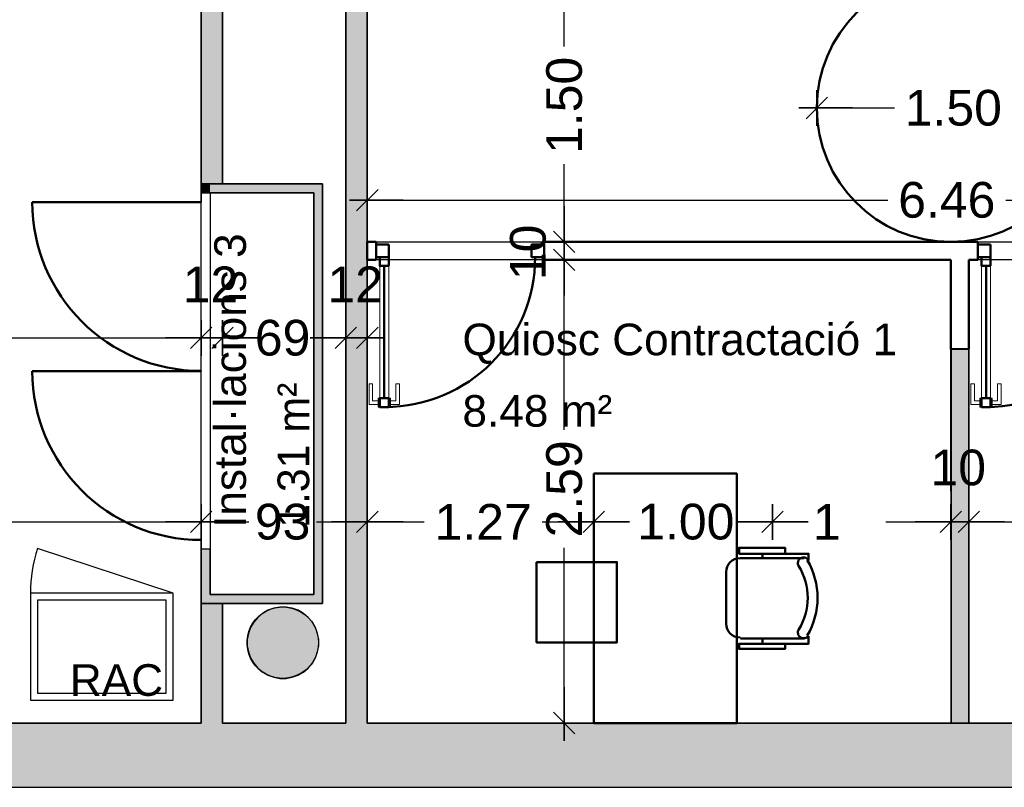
# Model space of a CAD drawing. Header units: metres. Extents: x -1 to 439, y -6 to 32.
# Tile 13 of 27: x 409 to 415, y 13 to 17. Entities that reach past the tile are written whole.
import ezdxf

# ---------------------------------------------------------------- set-up
doc = ezdxf.new("R2010")
doc.units = ezdxf.units.M
doc.header["$PDMODE"] = 65
doc.linetypes.add('CONTINUA', pattern=[0])
doc.linetypes.add('VERDECKT', pattern=[9.525, 6.35, -3.175])
for name, color, linetype, lineweight in [('3D PB MURS', 7, 'CONTINUA', 25), ('3D PB MURS NOUS', 7, 'CONTINUA', 25), ('3D PB PILAR', 7, 'CONTINUA', 25), ('PB COTES', 7, 'CONTINUA', 25), ('PB ESCALES 2D', 7, 'CONTINUA', 25), ('PB LOCALS', 7, 'CONTINUA', 25), ('PB MOBLES', 7, 'CONTINUA', 25), ('PB TEXT', 7, 'CONTINUA', 25)]:
    doc.layers.add(name, color=color, linetype=linetype, lineweight=lineweight)
doc.styles.add('ARIAL', font='arial.ttf')
doc.dimstyles.new('DIMSTYLE_10', dxfattribs={"dimtxt": 0.2, "dimasz": 0.2, "dimexe": 0, "dimexo": 1e-06, "dimgap": 0.1, "dimtad": 0, "dimlfac": 100, "dimrnd": 1, "dimzin": 4, "dimdsep": 46, "dimtxsty": 'ARIAL', "dimblk1": 'ALL_ML_STRICH', "dimblk2": 'ALL_ML_STRICH', "dimsah": 1, "dimcen": 0, "dimse1": 1, "dimse2": 1, "dimclrd": 2, "dimclre": 2, "dimclrt": 2, "dimadec": 0, "dimazin": 0, "dimtfac": 1, "dimtdec": 0, "dimtix": 1, "dimtmove": 2, "dimatfit": 3, "dimfxl": 0, "dimtzin": 0, "dimlwd": 0, "dimlwe": 35, "dimarcsym": 0})
doc.dimstyles.new('DIMSTYLE_4', dxfattribs={"dimtxt": 0.2, "dimasz": 0.2, "dimexe": 0, "dimexo": 1e-06, "dimgap": 0.1, "dimtad": 0, "dimdec": 0, "dimlfac": 100, "dimrnd": 1, "dimzin": 4, "dimdsep": 46, "dimtxsty": 'ARIAL', "dimblk1": 'ALL_ML_STRICH', "dimblk2": 'ALL_ML_STRICH', "dimsah": 1, "dimcen": 0, "dimse1": 1, "dimse2": 1, "dimclrd": 2, "dimclre": 2, "dimclrt": 2, "dimadec": 0, "dimazin": 0, "dimtfac": 1, "dimtdec": 0, "dimtix": 1, "dimtmove": 2, "dimatfit": 3, "dimfxl": 0, "dimtzin": 0, "dimlwd": 0, "dimlwe": 35, "dimarcsym": 0})
doc.dimstyles.new('DIMSTYLE_5', dxfattribs={"dimtxt": 0.2, "dimasz": 0.2, "dimexe": 0, "dimexo": 1e-06, "dimgap": 0.1, "dimtad": 0, "dimrnd": 0.01, "dimzin": 4, "dimdsep": 46, "dimtxsty": 'ARIAL', "dimblk1": 'ALL_ML_STRICH', "dimblk2": 'ALL_ML_STRICH', "dimsah": 1, "dimcen": 0, "dimse1": 1, "dimse2": 1, "dimclrd": 2, "dimclre": 2, "dimclrt": 2, "dimadec": 0, "dimazin": 0, "dimtfac": 1, "dimtdec": 0, "dimtix": 1, "dimtmove": 2, "dimatfit": 3, "dimfxl": 0, "dimtzin": 0, "dimlwd": 0, "dimlwe": 35, "dimarcsym": 0})
doc.dimstyles.new('DIMSTYLE_7', dxfattribs={"dimtxt": 0.2, "dimasz": 0.2, "dimexe": 0, "dimexo": 1e-06, "dimgap": 0.1, "dimtad": 2, "dimdec": 0, "dimlfac": 100, "dimrnd": 1, "dimzin": 4, "dimdsep": 46, "dimtxsty": 'ARIAL', "dimblk1": 'ALL_ML_STRICH', "dimblk2": 'ALL_ML_STRICH', "dimsah": 1, "dimcen": 0, "dimse1": 1, "dimse2": 1, "dimclrd": 2, "dimclre": 2, "dimclrt": 2, "dimadec": 0, "dimazin": 0, "dimtfac": 1, "dimtdec": 0, "dimtix": 1, "dimtmove": 2, "dimatfit": 3, "dimfxl": 0, "dimtvp": 1.2, "dimtzin": 0, "dimlwd": 0, "dimlwe": 35, "dimarcsym": 0})

# ---------------------------------------------------------------- blocks, each defined once
blk = doc.blocks.new('_CLOSEDFILLED')
at = {"color": 0, "linetype": 'ByBlock', "lineweight": -2}
blk.add_solid([(-1, 0), (0, 0), (-1, 0)], dxfattribs=at)
blk = doc.blocks.new('ALL_ML_STRICH')
at = {"color": 0, "linetype": 'ByBlock', "lineweight": -2}
for p, q in [((-0.3, -0.3), (0.3, 0.3)), ((0, -0.5), (0, 0.5)), ((-1, 0), (0.5, 0))]:
    blk.add_line(p, q, dxfattribs=at)
blk = doc.blocks.new('*D36')
at = {"layer": 'DEFPOINTS', "color": 2, "linetype": 'CONTINUA', "lineweight": 35, "transparency": 33554687}
for p in [(412.1553, 15.7957), (411.2849, 13.2008), (412.3084, 13.2008)]:
    blk.add_point(p, dxfattribs=at)
at = {"layer": 'PB COTES', "color": 2, "linetype": 'CONTINUA', "lineweight": -2, "transparency": 33554687}
for p, q in [((412.3084, 14.8425), (412.3084, 15.7957)), ((412.3084, 13.2008), (412.3084, 14.1825))]:
    blk.add_line(p, q, dxfattribs=at)
at = {"layer": 'PB COTES', "color": 2, "linetype": 'CONTINUA', "lineweight": 35, "transparency": 33554687, "xscale": 0.2, "yscale": 0.2, "zscale": 0.2}
for p, rotation in [((412.3084, 15.7957), 90), ((412.3084, 13.2008), 270)]:
    blk.add_blockref('ALL_ML_STRICH', p, dxfattribs=dict(at, rotation=rotation))
at = {"layer": 'PB COTES', "color": 2, "linetype": 'CONTINUA', "lineweight": 35, "transparency": 33554687, "insert": (412.3094, 14.5125), "char_height": 0.2, "width": 0.8, "attachment_point": 5, "rotation": 90, "style": 'ARIAL'}
blk.add_mtext('\\A1;{\\A1;{2.59\\H0.132000;\\S^ ;}}', dxfattribs=at)
blk = doc.blocks.new('*D37')
at = {"layer": 'DEFPOINTS', "color": 2, "linetype": 'CONTINUA', "lineweight": 35, "transparency": 33554687}
for p in [(412.1553, 15.8957), (412.1553, 15.7957), (412.3084, 15.7957)]:
    blk.add_point(p, dxfattribs=at)
at = {"layer": 'PB COTES', "color": 2, "linetype": 'CONTINUA', "lineweight": -2, "transparency": 33554687}
blk.add_line((412.3084, 15.7957), (412.3084, 15.8957), dxfattribs=at)
at = {"layer": 'PB COTES', "color": 2, "linetype": 'CONTINUA', "lineweight": 35, "transparency": 33554687, "xscale": 0.2, "yscale": 0.2, "zscale": 0.2}
for p, rotation in [((412.3084, 15.7957), 270), ((412.3084, 15.8957), 90)]:
    blk.add_blockref('ALL_ML_STRICH', p, dxfattribs=dict(at, rotation=rotation))
at = {"layer": 'PB COTES', "color": 2, "linetype": 'CONTINUA', "lineweight": 35, "transparency": 33554687, "insert": (412.1067, 15.837), "char_height": 0.2, "width": 0.4, "attachment_point": 5, "rotation": 90, "style": 'ARIAL'}
blk.add_mtext('\\A1;{10}', dxfattribs=at)
blk = doc.blocks.new('*D38')
at = {"layer": 'DEFPOINTS', "color": 2, "linetype": 'CONTINUA', "lineweight": 35, "transparency": 33554687}
for p in [(412.3615, 17.3957), (412.1553, 15.8957), (412.3084, 15.8957)]:
    blk.add_point(p, dxfattribs=at)
at = {"layer": 'PB COTES', "color": 2, "linetype": 'CONTINUA', "lineweight": -2, "transparency": 33554687}
for p, q in [((412.3084, 16.9905), (412.3084, 17.3957)), ((412.3084, 15.8957), (412.3084, 16.3305))]:
    blk.add_line(p, q, dxfattribs=at)
at = {"layer": 'PB COTES', "color": 2, "linetype": 'CONTINUA', "lineweight": 35, "transparency": 33554687, "xscale": 0.2, "yscale": 0.2, "zscale": 0.2}
for p, rotation in [((412.3084, 17.3957), 90), ((412.3084, 15.8957), 270)]:
    blk.add_blockref('ALL_ML_STRICH', p, dxfattribs=dict(at, rotation=rotation))
at = {"layer": 'PB COTES', "color": 2, "linetype": 'CONTINUA', "lineweight": 35, "transparency": 33554687, "insert": (412.3094, 16.6605), "char_height": 0.2, "width": 0.8, "attachment_point": 5, "rotation": 90, "style": 'ARIAL'}
blk.add_mtext('\\A1;{\\A1;{1.50\\H0.132000;\\S^ ;}}', dxfattribs=at)
blk = doc.blocks.new('*D51')
at = {"layer": 'DEFPOINTS', "color": 2, "linetype": 'CONTINUA', "lineweight": 35, "transparency": 33554687}
for p in [(411.2064, 16.5508), (417.6664, 16.4116), (411.2064, 16.1298)]:
    blk.add_point(p, dxfattribs=at)
at = {"layer": 'PB COTES', "color": 2, "linetype": 'CONTINUA', "lineweight": -2, "transparency": 33554687}
for p, q in [((411.2064, 16.1298), (414.121, 16.1298)), ((414.781, 16.1298), (417.6664, 16.1298))]:
    blk.add_line(p, q, dxfattribs=at)
at = {"layer": 'PB COTES', "color": 2, "linetype": 'CONTINUA', "lineweight": 35, "transparency": 33554687, "xscale": 0.2, "yscale": 0.2, "zscale": 0.2, "rotation": 180}
blk.add_blockref('ALL_ML_STRICH', (411.2064, 16.1298), dxfattribs=at)
at = {"layer": 'PB COTES', "color": 2, "linetype": 'CONTINUA', "lineweight": 35, "transparency": 33554687, "xscale": 0.2, "yscale": 0.2, "zscale": 0.2}
blk.add_blockref('ALL_ML_STRICH', (417.6664, 16.1298), dxfattribs=at)
at = {"layer": 'PB COTES', "color": 2, "linetype": 'CONTINUA', "lineweight": 35, "transparency": 33554687, "insert": (414.451, 16.1298), "char_height": 0.2, "width": 0.8, "attachment_point": 5, "style": 'ARIAL'}
blk.add_mtext('\\A1;{\\A1;{6.46\\H0.132000;\\S^ ;}}', dxfattribs=at)
blk = doc.blocks.new('*D90')
at = {"layer": 'DEFPOINTS', "color": 2, "linetype": 'CONTINUA', "lineweight": 35, "transparency": 33554687}
for p in [(413.7233, 16.6457), (413.7233, 16.6457), (415.2224, 16.6084)]:
    blk.add_point(p, dxfattribs=at)
at = {"layer": 'PB COTES', "color": 2, "linetype": 'CONTINUA', "lineweight": -2, "transparency": 33554687}
for p, q in [((413.7233, 16.6457), (414.1576, 16.6457)), ((414.8176, 16.6457), (415.2224, 16.6457))]:
    blk.add_line(p, q, dxfattribs=at)
at = {"layer": 'PB COTES', "color": 2, "linetype": 'CONTINUA', "lineweight": 35, "transparency": 33554687, "xscale": 0.2, "yscale": 0.2, "zscale": 0.2, "rotation": 180}
blk.add_blockref('ALL_ML_STRICH', (413.7233, 16.6457), dxfattribs=at)
at = {"layer": 'PB COTES', "color": 2, "linetype": 'CONTINUA', "lineweight": 35, "transparency": 33554687, "xscale": 0.2, "yscale": 0.2, "zscale": 0.2}
blk.add_blockref('ALL_ML_STRICH', (415.2224, 16.6457), dxfattribs=at)
at = {"layer": 'PB COTES', "color": 2, "linetype": 'CONTINUA', "lineweight": 35, "transparency": 33554687, "insert": (414.4876, 16.6457), "char_height": 0.2, "width": 0.8, "attachment_point": 5, "style": 'ARIAL'}
blk.add_mtext('\\A1;{\\A1;{1.50\\H0.132000;\\S^ ;}}', dxfattribs=at)
blk = doc.blocks.new('*D140')
at = {"layer": 'DEFPOINTS', "color": 2, "linetype": 'CONTINUA', "lineweight": 35, "transparency": 33554687}
for p in [(406.0913, 14.3274), (406.0913, 13.2006), (410.2764, 13.2006)]:
    blk.add_point(p, dxfattribs=at)
at = {"layer": 'PB COTES', "color": 2, "linetype": 'CONTINUA', "lineweight": -2, "transparency": 33554687}
for p, q in [((406.0913, 14.3274), (407.8681, 14.3274)), ((408.5281, 14.3274), (410.2764, 14.3274))]:
    blk.add_line(p, q, dxfattribs=at)
at = {"layer": 'PB COTES', "color": 2, "linetype": 'CONTINUA', "lineweight": 35, "transparency": 33554687, "xscale": 0.2, "yscale": 0.2, "zscale": 0.2, "rotation": 180}
blk.add_blockref('ALL_ML_STRICH', (406.0913, 14.3274), dxfattribs=at)
at = {"layer": 'PB COTES', "color": 2, "linetype": 'CONTINUA', "lineweight": 35, "transparency": 33554687, "xscale": 0.2, "yscale": 0.2, "zscale": 0.2}
blk.add_blockref('ALL_ML_STRICH', (410.2764, 14.3274), dxfattribs=at)
at = {"layer": 'PB COTES', "color": 2, "linetype": 'CONTINUA', "lineweight": 35, "transparency": 33554687, "insert": (408.1981, 14.3274), "char_height": 0.2, "width": 0.8, "attachment_point": 5, "style": 'ARIAL'}
blk.add_mtext('\\A1;{\\A1;{4.19\\H0.132000;\\S^ ;}}', dxfattribs=at)
blk = doc.blocks.new('*D141')
at = {"layer": 'DEFPOINTS', "color": 2, "linetype": 'CONTINUA', "lineweight": 35, "transparency": 33554687}
for p in [(410.2764, 14.3274), (410.2764, 13.2006), (411.2064, 13.2008)]:
    blk.add_point(p, dxfattribs=at)
at = {"layer": 'PB COTES', "color": 2, "linetype": 'CONTINUA', "lineweight": -2, "transparency": 33554687}
for p, q in [((410.2764, 14.3274), (410.5424, 14.3274)), ((410.9224, 14.3274), (411.2064, 14.3274))]:
    blk.add_line(p, q, dxfattribs=at)
at = {"layer": 'PB COTES', "color": 2, "linetype": 'CONTINUA', "lineweight": 35, "transparency": 33554687, "xscale": 0.2, "yscale": 0.2, "zscale": 0.2, "rotation": 180}
blk.add_blockref('ALL_ML_STRICH', (410.2764, 14.3274), dxfattribs=at)
at = {"layer": 'PB COTES', "color": 2, "linetype": 'CONTINUA', "lineweight": 35, "transparency": 33554687, "xscale": 0.2, "yscale": 0.2, "zscale": 0.2}
blk.add_blockref('ALL_ML_STRICH', (411.2064, 14.3274), dxfattribs=at)
at = {"layer": 'PB COTES', "color": 2, "linetype": 'CONTINUA', "lineweight": 35, "transparency": 33554687, "insert": (410.7324, 14.3274), "char_height": 0.2, "width": 0.4, "attachment_point": 5, "style": 'ARIAL'}
blk.add_mtext('\\A1;{93}', dxfattribs=at)
blk = doc.blocks.new('*D142')
at = {"layer": 'DEFPOINTS', "color": 2, "linetype": 'CONTINUA', "lineweight": 35, "transparency": 33554687}
for p in [(412.4749, 14.551), (411.2064, 14.3274), (411.2064, 13.2008)]:
    blk.add_point(p, dxfattribs=at)
at = {"layer": 'PB COTES', "color": 2, "linetype": 'CONTINUA', "lineweight": -2, "transparency": 33554687}
for p, q in [((411.2064, 14.3274), (411.5251, 14.3274)), ((412.1851, 14.3274), (412.4749, 14.3274))]:
    blk.add_line(p, q, dxfattribs=at)
at = {"layer": 'PB COTES', "color": 2, "linetype": 'CONTINUA', "lineweight": 35, "transparency": 33554687, "xscale": 0.2, "yscale": 0.2, "zscale": 0.2, "rotation": 180}
blk.add_blockref('ALL_ML_STRICH', (411.2064, 14.3274), dxfattribs=at)
at = {"layer": 'PB COTES', "color": 2, "linetype": 'CONTINUA', "lineweight": 35, "transparency": 33554687, "xscale": 0.2, "yscale": 0.2, "zscale": 0.2}
blk.add_blockref('ALL_ML_STRICH', (412.4749, 14.3274), dxfattribs=at)
at = {"layer": 'PB COTES', "color": 2, "linetype": 'CONTINUA', "lineweight": 35, "transparency": 33554687, "insert": (411.8551, 14.3274), "char_height": 0.2, "width": 0.8, "attachment_point": 5, "style": 'ARIAL'}
blk.add_mtext('\\A1;{\\A1;{1.27\\H0.132000;\\S^ ;}}', dxfattribs=at)
blk = doc.blocks.new('*D143')
at = {"layer": 'DEFPOINTS', "color": 2, "linetype": 'CONTINUA', "lineweight": 35, "transparency": 33554687}
for p in [(413.475, 14.5976), (412.4749, 14.551), (412.4749, 14.3274)]:
    blk.add_point(p, dxfattribs=at)
at = {"layer": 'PB COTES', "color": 2, "linetype": 'CONTINUA', "lineweight": -2, "transparency": 33554687}
for p, q in [((412.4749, 14.3274), (412.6597, 14.3274)), ((413.3197, 14.3274), (413.475, 14.3274))]:
    blk.add_line(p, q, dxfattribs=at)
at = {"layer": 'PB COTES', "color": 2, "linetype": 'CONTINUA', "lineweight": 35, "transparency": 33554687, "xscale": 0.2, "yscale": 0.2, "zscale": 0.2, "rotation": 180}
blk.add_blockref('ALL_ML_STRICH', (412.4749, 14.3274), dxfattribs=at)
at = {"layer": 'PB COTES', "color": 2, "linetype": 'CONTINUA', "lineweight": 35, "transparency": 33554687, "xscale": 0.2, "yscale": 0.2, "zscale": 0.2}
blk.add_blockref('ALL_ML_STRICH', (413.475, 14.3274), dxfattribs=at)
at = {"layer": 'PB COTES', "color": 2, "linetype": 'CONTINUA', "lineweight": 35, "transparency": 33554687, "insert": (412.9897, 14.3274), "char_height": 0.2, "width": 0.8, "attachment_point": 5, "style": 'ARIAL'}
blk.add_mtext('\\A1;{\\A1;{1.00\\H0.132000;\\S^ ;}}', dxfattribs=at)
blk = doc.blocks.new('*D144')
at = {"layer": 'DEFPOINTS', "color": 2, "linetype": 'CONTINUA', "lineweight": 35, "transparency": 33554687}
for p in [(413.475, 14.5976), (413.475, 14.3274), (414.4733, 13.1945)]:
    blk.add_point(p, dxfattribs=at)
at = {"layer": 'PB COTES', "color": 2, "linetype": 'CONTINUA', "lineweight": -2, "transparency": 33554687}
for p, q in [((413.475, 14.3274), (413.4489, 14.3274)), ((414.1089, 14.3274), (414.4733, 14.3274))]:
    blk.add_line(p, q, dxfattribs=at)
at = {"layer": 'PB COTES', "color": 2, "linetype": 'CONTINUA', "lineweight": 35, "transparency": 33554687, "xscale": 0.2, "yscale": 0.2, "zscale": 0.2, "rotation": 180}
blk.add_blockref('ALL_ML_STRICH', (413.475, 14.3274), dxfattribs=at)
at = {"layer": 'PB COTES', "color": 2, "linetype": 'CONTINUA', "lineweight": 35, "transparency": 33554687, "xscale": 0.2, "yscale": 0.2, "zscale": 0.2}
blk.add_blockref('ALL_ML_STRICH', (414.4733, 14.3274), dxfattribs=at)
at = {"layer": 'PB COTES', "color": 2, "linetype": 'CONTINUA', "lineweight": 35, "transparency": 33554687, "insert": (413.7789, 14.3274), "char_height": 0.2, "width": 0.8, "attachment_point": 5, "style": 'ARIAL'}
blk.add_mtext('\\A1;{\\A1;{1\\H0.132000;\\S^ ;}}', dxfattribs=at)
blk = doc.blocks.new('*D145')
at = {"layer": 'DEFPOINTS', "color": 2, "linetype": 'CONTINUA', "lineweight": 35, "transparency": 33554687}
for p in [(414.4733, 14.3274), (414.4733, 13.1945), (414.5744, 13.1945)]:
    blk.add_point(p, dxfattribs=at)
at = {"layer": 'PB COTES', "color": 2, "linetype": 'CONTINUA', "lineweight": -2, "transparency": 33554687}
blk.add_line((414.4733, 14.3274), (414.5744, 14.3274), dxfattribs=at)
at = {"layer": 'PB COTES', "color": 2, "linetype": 'CONTINUA', "lineweight": 35, "transparency": 33554687, "xscale": 0.2, "yscale": 0.2, "zscale": 0.2, "rotation": 180}
blk.add_blockref('ALL_ML_STRICH', (414.4733, 14.3274), dxfattribs=at)
at = {"layer": 'PB COTES', "color": 2, "linetype": 'CONTINUA', "lineweight": 35, "transparency": 33554687, "xscale": 0.2, "yscale": 0.2, "zscale": 0.2}
blk.add_blockref('ALL_ML_STRICH', (414.5744, 14.3274), dxfattribs=at)
at = {"layer": 'PB COTES', "color": 2, "linetype": 'CONTINUA', "lineweight": 35, "transparency": 33554687, "insert": (414.5151, 14.6308), "char_height": 0.2, "width": 0.4, "attachment_point": 5, "style": 'ARIAL'}
blk.add_mtext('\\A1;{10}', dxfattribs=at)
blk = doc.blocks.new('*D146')
at = {"layer": 'DEFPOINTS', "color": 2, "linetype": 'CONTINUA', "lineweight": 35, "transparency": 33554687}
for p in [(415.867, 15.1508), (414.5744, 14.3274), (414.5744, 13.1945)]:
    blk.add_point(p, dxfattribs=at)
at = {"layer": 'PB COTES', "color": 2, "linetype": 'CONTINUA', "lineweight": -2, "transparency": 33554687}
for p, q in [((414.5744, 14.3274), (414.905, 14.3274)), ((415.565, 14.3274), (415.867, 14.3274))]:
    blk.add_line(p, q, dxfattribs=at)
at = {"layer": 'PB COTES', "color": 2, "linetype": 'CONTINUA', "lineweight": 35, "transparency": 33554687, "xscale": 0.2, "yscale": 0.2, "zscale": 0.2, "rotation": 180}
blk.add_blockref('ALL_ML_STRICH', (414.5744, 14.3274), dxfattribs=at)
at = {"layer": 'PB COTES', "color": 2, "linetype": 'CONTINUA', "lineweight": 35, "transparency": 33554687, "xscale": 0.2, "yscale": 0.2, "zscale": 0.2}
blk.add_blockref('ALL_ML_STRICH', (415.867, 14.3274), dxfattribs=at)
at = {"layer": 'PB COTES', "color": 2, "linetype": 'CONTINUA', "lineweight": 35, "transparency": 33554687, "insert": (415.235, 14.3274), "char_height": 0.2, "width": 0.8, "attachment_point": 5, "style": 'ARIAL'}
blk.add_mtext('\\A1;{\\A1;{1.29\\H0.132000;\\S^ ;}}', dxfattribs=at)
blk = doc.blocks.new('*D170')
at = {"layer": 'DEFPOINTS', "color": 2, "linetype": 'CONTINUA', "lineweight": 35, "transparency": 33554687}
for p in [(410.2764, 16.6826), (406.1513, 15.3577), (406.1513, 13.5717)]:
    blk.add_point(p, dxfattribs=at)
at = {"layer": 'PB COTES', "color": 2, "linetype": 'CONTINUA', "lineweight": -2, "transparency": 33554687}
for p, q in [((406.1513, 15.3577), (407.8983, 15.3577)), ((408.5583, 15.3577), (410.2764, 15.3577))]:
    blk.add_line(p, q, dxfattribs=at)
at = {"layer": 'PB COTES', "color": 2, "linetype": 'CONTINUA', "lineweight": 35, "transparency": 33554687, "xscale": 0.2, "yscale": 0.2, "zscale": 0.2, "rotation": 180}
blk.add_blockref('ALL_ML_STRICH', (406.1513, 15.3577), dxfattribs=at)
at = {"layer": 'PB COTES', "color": 2, "linetype": 'CONTINUA', "lineweight": 35, "transparency": 33554687, "xscale": 0.2, "yscale": 0.2, "zscale": 0.2}
blk.add_blockref('ALL_ML_STRICH', (410.2764, 15.3577), dxfattribs=at)
at = {"layer": 'PB COTES', "color": 2, "linetype": 'CONTINUA', "lineweight": 35, "transparency": 33554687, "insert": (408.2283, 15.3577), "char_height": 0.2, "width": 0.8, "attachment_point": 5, "style": 'ARIAL'}
blk.add_mtext('\\A1;{\\A1;{4.13\\H0.132000;\\S^ ;}}', dxfattribs=at)
blk = doc.blocks.new('*D171')
at = {"layer": 'DEFPOINTS', "color": 2, "linetype": 'CONTINUA', "lineweight": 35, "transparency": 33554687}
for p in [(410.2764, 16.6826), (410.3964, 16.6867), (410.2764, 15.3577)]:
    blk.add_point(p, dxfattribs=at)
at = {"layer": 'PB COTES', "color": 2, "linetype": 'CONTINUA', "lineweight": -2, "transparency": 33554687}
blk.add_line((410.2764, 15.3577), (410.3964, 15.3577), dxfattribs=at)
at = {"layer": 'PB COTES', "color": 2, "linetype": 'CONTINUA', "lineweight": 35, "transparency": 33554687, "xscale": 0.2, "yscale": 0.2, "zscale": 0.2, "rotation": 180}
blk.add_blockref('ALL_ML_STRICH', (410.2764, 15.3577), dxfattribs=at)
at = {"layer": 'PB COTES', "color": 2, "linetype": 'CONTINUA', "lineweight": 35, "transparency": 33554687, "xscale": 0.2, "yscale": 0.2, "zscale": 0.2}
blk.add_blockref('ALL_ML_STRICH', (410.3964, 15.3577), dxfattribs=at)
at = {"layer": 'PB COTES', "color": 2, "linetype": 'CONTINUA', "lineweight": 35, "transparency": 33554687, "insert": (410.3284, 15.6577), "char_height": 0.2, "width": 0.4, "attachment_point": 5, "style": 'ARIAL'}
blk.add_mtext('\\A1;{12}', dxfattribs=at)
blk = doc.blocks.new('*D172')
at = {"layer": 'DEFPOINTS', "color": 2, "linetype": 'CONTINUA', "lineweight": 35, "transparency": 33554687}
for p in [(410.3964, 16.6867), (411.0864, 16.2899), (410.3964, 15.3577)]:
    blk.add_point(p, dxfattribs=at)
at = {"layer": 'PB COTES', "color": 2, "linetype": 'CONTINUA', "lineweight": -2, "transparency": 33554687}
for p, q in [((410.3964, 15.3577), (410.5422, 15.3577)), ((410.9222, 15.3577), (411.0864, 15.3577))]:
    blk.add_line(p, q, dxfattribs=at)
at = {"layer": 'PB COTES', "color": 2, "linetype": 'CONTINUA', "lineweight": 35, "transparency": 33554687, "xscale": 0.2, "yscale": 0.2, "zscale": 0.2, "rotation": 180}
blk.add_blockref('ALL_ML_STRICH', (410.3964, 15.3577), dxfattribs=at)
at = {"layer": 'PB COTES', "color": 2, "linetype": 'CONTINUA', "lineweight": 35, "transparency": 33554687, "xscale": 0.2, "yscale": 0.2, "zscale": 0.2}
blk.add_blockref('ALL_ML_STRICH', (411.0864, 15.3577), dxfattribs=at)
at = {"layer": 'PB COTES', "color": 2, "linetype": 'CONTINUA', "lineweight": 35, "transparency": 33554687, "insert": (410.7322, 15.3577), "char_height": 0.2, "width": 0.4, "attachment_point": 5, "style": 'ARIAL'}
blk.add_mtext('\\A1;{69}', dxfattribs=at)
blk = doc.blocks.new('*D173')
at = {"layer": 'DEFPOINTS', "color": 2, "linetype": 'CONTINUA', "lineweight": 35, "transparency": 33554687}
for p in [(411.2064, 16.5594), (411.0864, 16.2899), (411.0864, 15.3577)]:
    blk.add_point(p, dxfattribs=at)
at = {"layer": 'PB COTES', "color": 2, "linetype": 'CONTINUA', "lineweight": -2, "transparency": 33554687}
blk.add_line((411.0864, 15.3577), (411.2064, 15.3577), dxfattribs=at)
at = {"layer": 'PB COTES', "color": 2, "linetype": 'CONTINUA', "lineweight": 35, "transparency": 33554687, "xscale": 0.2, "yscale": 0.2, "zscale": 0.2, "rotation": 180}
blk.add_blockref('ALL_ML_STRICH', (411.0864, 15.3577), dxfattribs=at)
at = {"layer": 'PB COTES', "color": 2, "linetype": 'CONTINUA', "lineweight": 35, "transparency": 33554687, "xscale": 0.2, "yscale": 0.2, "zscale": 0.2}
blk.add_blockref('ALL_ML_STRICH', (411.2064, 15.3577), dxfattribs=at)
at = {"layer": 'PB COTES', "color": 2, "linetype": 'CONTINUA', "lineweight": 35, "transparency": 33554687, "insert": (411.1384, 15.6577), "char_height": 0.2, "width": 0.4, "attachment_point": 5, "style": 'ARIAL'}
blk.add_mtext('\\A1;{12}', dxfattribs=at)

msp = doc.modelspace()

# ---------------------------------------------------------------- hatches: boundary and pattern name
at = {"layer": '3D PB MURS', "linetype": 'CONTINUA', "lineweight": 18, "true_color": 0xa0a0a0, "transparency": 33554687}
for points in [[(411.20645, 13.20061), (411.20645, 20.10078), (411.08645, 20.10078), (411.08645, 13.20061)], [(410.27645, 18.97018), (410.27645, 16.22045), (410.39645, 16.22045), (410.39645, 18.97018)], [(410.32645, 16.22045), (410.27645, 16.22045), (410.27645, 16.16853), (410.32645, 16.16853)], [(410.32645, 16.17045), (410.90645, 16.17045), (410.90645, 16.22045), (410.32645, 16.22045)], [(410.90645, 16.22078), (410.90645, 13.87078), (410.95645, 13.87078), (410.95645, 16.22078)], [(410.32645, 13.92078), (410.32645, 14.17617), (410.27645, 14.17617), (410.27645, 13.92078)], [(410.90645, 13.92078), (410.27645, 13.92078), (410.27645, 13.87078), (410.90645, 13.87078)], [(410.27645, 13.87078), (410.27645, 13.20061), (410.39645, 13.20061), (410.39645, 13.87078)], [(400.75645, 12.84061), (423.65748, 12.84061), (423.73209, 13.20061), (400.75645, 13.20061)]]:
    msp.add_hatch(color=253, dxfattribs=at).paths.add_polyline_path(points)
at = {"layer": '3D PB MURS NOUS', "linetype": 'CONTINUA', "lineweight": 18, "true_color": 0x006e00, "transparency": 33554687}
msp.add_hatch(color=96, dxfattribs=at).paths.add_polyline_path([(414.57499, 13.20061), (414.57451, 15.64573), (414.57444, 15.64573), (414.5745, 15.29573), (414.47457, 15.29571), (414.47499, 13.20061)])
at = {"layer": '3D PB PILAR', "linetype": 'CONTINUA', "lineweight": 18, "transparency": 33554687}
msp.add_hatch(color=9, dxfattribs=at).paths.add_polyline_path([(410.75202, 13.85044), (410.71707, 13.85044), (410.68265, 13.84437), (410.64981, 13.83242), (410.61954, 13.81495), (410.59277, 13.79248), (410.5703, 13.76571), (410.55282, 13.73544), (410.54087, 13.70259), (410.5348, 13.66817), (410.5348, 13.63322), (410.54087, 13.5988), (410.55282, 13.56596), (410.5703, 13.53569), (410.59277, 13.50892), (410.61954, 13.48645), (410.64981, 13.46898), (410.68265, 13.45702), (410.71707, 13.45095), (410.75202, 13.45095), (410.78644, 13.45702), (410.81928, 13.46898), (410.84955, 13.48645), (410.87633, 13.50892), (410.89879, 13.53569), (410.91627, 13.56596), (410.92822, 13.5988), (410.93429, 13.63322), (410.93429, 13.66817), (410.92822, 13.70259), (410.91627, 13.73544), (410.89879, 13.76571), (410.87633, 13.79248), (410.84955, 13.81495), (410.81928, 13.83242), (410.78644, 13.84437)])

# ---------------------------------------------------------------- linework, layer by layer
at = {"layer": '3D PB MURS', "color": 7, "linetype": 'CONTINUA', "lineweight": 25, "transparency": 33554687}
for p, q in [((411.20645, 13.20061), (411.20645, 20.10078)), ((411.08645, 19.98078), (411.08645, 13.20061)), ((410.27645, 18.97018), (410.27645, 16.22045)), ((410.39645, 16.22045), (410.39645, 18.97018)), ((410.27645, 16.22045), (410.32645, 16.22045)), ((410.32645, 16.22045), (410.27645, 16.22045)), ((410.27645, 16.22045), (410.27645, 16.16853)), ((410.32645, 16.22045), (410.39645, 16.22045)), ((410.39645, 16.22045), (410.32645, 16.22045)), ((410.90645, 16.22045), (410.39645, 16.22045)), ((410.90645, 16.22078), (410.90645, 16.22045)), ((410.95645, 16.22078), (410.90645, 16.22078)), ((410.95645, 13.87078), (410.95645, 16.22078)), ((410.32645, 16.16853), (410.27645, 16.16853)), ((410.27645, 16.16853), (410.27645, 16.11853)), ((410.32645, 16.16853), (410.32645, 16.17045)), ((410.32645, 16.17045), (410.90645, 16.17045)), ((410.90645, 16.17045), (410.90645, 13.92078)), ((410.27645, 15.17285), (410.27645, 15.17185)), ((410.27645, 14.22617), (410.27645, 14.17617)), ((410.27645, 14.17617), (410.32645, 14.17617)), ((410.27645, 14.17617), (410.27645, 13.92078)), ((410.32645, 13.92078), (410.32645, 14.17617)), ((410.27645, 13.92078), (410.27645, 13.87078)), ((410.90645, 13.92078), (410.32645, 13.92078)), ((410.27645, 13.87078), (410.39645, 13.87078)), ((410.27645, 13.87078), (410.27645, 13.20061)), ((410.39645, 13.87078), (410.27645, 13.87078)), ((410.39645, 13.87078), (410.90645, 13.87078)), ((410.39645, 13.20061), (410.39645, 13.87078)), ((410.90645, 13.87078), (410.95645, 13.87078)), ((410.27645, 13.20061), (406.15127, 13.20061)), ((411.08645, 13.20061), (410.39645, 13.20061)), ((417.66711, 13.20061), (411.20645, 13.20061)), ((400.92741, 12.84061), (423.65748, 12.84061))]:
    msp.add_line(p, q, dxfattribs=at)
at = {"layer": '3D PB MURS', "color": 202, "linetype": 'CONTINUA', "lineweight": 50, "transparency": 33554687}
for p, q in [((410.27645, 16.11853), (409.33077, 16.11853)), ((410.27645, 15.17185), (409.33077, 15.17185))]:
    msp.add_line(p, q, dxfattribs=at)
for centre in [(410.27645, 16.11853), (410.27645, 15.17185)]:
    msp.add_arc(centre, 0.94568, 180, 270, dxfattribs=at)
at = {"layer": '3D PB MURS NOUS', "color": 4, "linetype": 'CONTINUA', "lineweight": 50, "transparency": 33554687}
for p, q in [((411.25645, 15.89573), (411.20645, 15.89573)), ((411.20645, 15.89573), (411.20645, 15.79573)), ((411.25645, 15.89573), (411.25645, 15.79573)), ((412.19645, 15.79573), (412.19645, 15.89573)), ((414.62551, 15.89573), (412.19645, 15.89573)), ((414.62551, 15.89573), (414.62551, 15.79573)), ((411.20645, 15.79573), (411.25645, 15.79573)), ((412.19645, 15.79573), (414.47441, 15.79573)), ((414.47441, 15.79573), (414.4745, 15.29571)), ((414.57444, 15.64573), (414.57441, 15.79573)), ((414.57441, 15.79573), (414.62551, 15.79573)), ((411.30145, 15.02073), (411.30145, 15.76073)), ((414.67051, 15.02073), (414.67051, 15.76073)), ((414.5745, 15.29573), (414.57444, 15.64573)), ((414.4745, 15.29571), (414.47457, 15.29571)), ((414.47457, 15.29571), (414.5745, 15.29573))]:
    msp.add_line(p, q, dxfattribs=at)
at = {"layer": '3D PB MURS NOUS', "color": 7, "linetype": 'CONTINUA', "lineweight": 25, "transparency": 33554687}
for p, q in [((414.57451, 15.64573), (414.57444, 15.64573)), ((414.57499, 13.20061), (414.57451, 15.64573)), ((414.47457, 15.29571), (414.47499, 13.20061)), ((414.47499, 13.20061), (414.57499, 13.20061))]:
    msp.add_line(p, q, dxfattribs=at)
at = {"layer": '3D PB MURS NOUS', "color": 4, "linetype": 'CONTINUA', "lineweight": 50, "transparency": 33554687}
for points in [[(411.32645, 15.88073), (411.25645, 15.88073), (411.25645, 15.81073), (411.32645, 15.81073), (411.32645, 15.88073)], [(412.19645, 15.88073), (412.12645, 15.88073), (412.12645, 15.81073), (412.19645, 15.81073), (412.19645, 15.88073)], [(414.69551, 15.88073), (414.62551, 15.88073), (414.62551, 15.81073), (414.69551, 15.81073), (414.69551, 15.88073)], [(411.32645, 15.76073), (411.32645, 15.81073), (411.30645, 15.81073), (411.27645, 15.81073), (411.27645, 15.76073), (411.32645, 15.76073)], [(414.69551, 15.76073), (414.69551, 15.81073), (414.67551, 15.81073), (414.64551, 15.81073), (414.64551, 15.76073), (414.69551, 15.76073)], [(411.30645, 14.97073), (411.32645, 14.97073), (411.32645, 15.02073), (411.27645, 15.02073), (411.27645, 14.97073), (411.30645, 14.97073)], [(414.67551, 14.97073), (414.69551, 14.97073), (414.69551, 15.02073), (414.64551, 15.02073), (414.64551, 14.97073), (414.67551, 14.97073)]]:
    msp.add_lwpolyline(points, close=True, dxfattribs=at)
at = {"layer": '3D PB MURS NOUS', "color": 40, "linetype": 'CONTINUA', "lineweight": 18, "transparency": 33554687}
for points in [[(411.32645, 15.02073), (411.32645, 15.76073), (411.27645, 15.76073), (411.27645, 15.02073), (411.32645, 15.02073)], [(414.69551, 15.02073), (414.69551, 15.76073), (414.64551, 15.76073), (414.64551, 15.02073), (414.69551, 15.02073)], [(411.26645, 14.98573), (411.26645, 15.00573), (411.23645, 15.00573), (411.23645, 15.10073), (411.21645, 15.10073), (411.21645, 14.98573), (411.26645, 14.98573)], [(411.33645, 14.98573), (411.33645, 15.00573), (411.36645, 15.00573), (411.36645, 15.10073), (411.38645, 15.10073), (411.38645, 14.98573), (411.33645, 14.98573)], [(414.63551, 14.98573), (414.63551, 15.00573), (414.60551, 15.00573), (414.60551, 15.10073), (414.58551, 15.10073), (414.58551, 14.98573), (414.63551, 14.98573)], [(414.70551, 14.98573), (414.70551, 15.00573), (414.73551, 15.00573), (414.73551, 15.10073), (414.75551, 15.10073), (414.75551, 14.98573), (414.70551, 14.98573)], [(411.27645, 14.97073), (411.27645, 15.02073), (411.26645, 15.02073), (411.26645, 14.97073), (411.27645, 14.97073)], [(411.33645, 14.97073), (411.33645, 15.02073), (411.32645, 15.02073), (411.32645, 14.97073), (411.33645, 14.97073)], [(414.64551, 14.97073), (414.64551, 15.02073), (414.63551, 15.02073), (414.63551, 14.97073), (414.64551, 14.97073)], [(414.70551, 14.97073), (414.70551, 15.02073), (414.69551, 15.02073), (414.69551, 14.97073), (414.70551, 14.97073)]]:
    msp.add_lwpolyline(points, close=True, dxfattribs=at)
at = {"layer": '3D PB MURS NOUS', "color": 4, "linetype": 'CONTINUA', "lineweight": 50, "transparency": 33554687}
for centre in [(411.30645, 15.81073), (414.67551, 15.81073)]:
    msp.add_arc(centre, 0.84, 270, 0, dxfattribs=at)
at = {"layer": '3D PB PILAR', "color": 7, "linetype": 'CONTINUA', "lineweight": 25, "transparency": 33554687}
for p, q in [((410.68265, 13.84437), (410.64981, 13.83242)), ((410.71707, 13.85044), (410.68265, 13.84437)), ((410.75202, 13.85044), (410.71707, 13.85044)), ((410.78644, 13.84437), (410.75202, 13.85044)), ((410.81928, 13.83242), (410.78644, 13.84437)), ((410.59277, 13.79248), (410.5703, 13.76571)), ((410.61954, 13.81495), (410.59277, 13.79248)), ((410.64981, 13.83242), (410.61954, 13.81495)), ((410.84955, 13.81495), (410.81928, 13.83242)), ((410.87633, 13.79248), (410.84955, 13.81495)), ((410.89879, 13.76571), (410.87633, 13.79248)), ((410.55282, 13.73544), (410.54087, 13.70259)), ((410.5703, 13.76571), (410.55282, 13.73544)), ((410.91627, 13.73544), (410.89879, 13.76571)), ((410.92822, 13.70259), (410.91627, 13.73544)), ((410.54087, 13.70259), (410.5348, 13.66817)), ((410.93429, 13.66817), (410.92822, 13.70259)), ((410.5348, 13.66817), (410.5348, 13.63322)), ((410.5348, 13.63322), (410.54087, 13.5988)), ((410.92822, 13.5988), (410.93429, 13.63322)), ((410.93429, 13.63322), (410.93429, 13.66817)), ((410.54087, 13.5988), (410.55282, 13.56596)), ((410.55282, 13.56596), (410.5703, 13.53569)), ((410.89879, 13.53569), (410.91627, 13.56596)), ((410.91627, 13.56596), (410.92822, 13.5988)), ((410.5703, 13.53569), (410.59277, 13.50892)), ((410.59277, 13.50892), (410.61954, 13.48645)), ((410.84955, 13.48645), (410.87633, 13.50892)), ((410.87633, 13.50892), (410.89879, 13.53569)), ((410.61954, 13.48645), (410.64981, 13.46898)), ((410.64981, 13.46898), (410.68265, 13.45702)), ((410.68265, 13.45702), (410.71707, 13.45095)), ((410.75202, 13.45095), (410.78644, 13.45702)), ((410.78644, 13.45702), (410.81928, 13.46898)), ((410.81928, 13.46898), (410.84955, 13.48645)), ((410.71707, 13.45095), (410.75202, 13.45095))]:
    msp.add_line(p, q, dxfattribs=at)
at = {"layer": 'PB ESCALES 2D', "color": 7, "linetype": 'CONTINUA', "lineweight": 25, "transparency": 33554687}
msp.add_line((410.12036, 13.92813), (409.36074, 14.17907), dxfattribs=at)
for points in [[(409.32036, 13.32813), (410.12036, 13.32813), (410.12036, 13.92813), (409.32036, 13.92813), (409.32036, 13.32813)], [(409.36036, 13.36813), (410.08036, 13.36813), (410.08036, 13.88813), (409.36036, 13.88813), (409.36036, 13.36813)]]:
    msp.add_lwpolyline(points, close=True, dxfattribs=at)
msp.add_arc((410.12036, 13.92813), 0.8, 161.71914, 180, dxfattribs=at)
at = {"layer": 'PB LOCALS', "color": 7, "linetype": 'CONTINUA', "lineweight": 25, "transparency": 33554687}
for p, q in [((410.39645, 19.98078), (410.39645, 16.22078)), ((411.08645, 13.20078), (411.08645, 19.98078)), ((410.27645, 13.20078), (410.27645, 18.62018)), ((411.20645, 17.39573), (411.20645, 15.89573)), ((410.39645, 16.22078), (410.95645, 16.22078)), ((410.95645, 16.22078), (410.95645, 13.87078)), ((410.32645, 16.17078), (410.32645, 13.92078)), ((410.90645, 16.17078), (410.32645, 16.17078)), ((410.90645, 13.92078), (410.90645, 16.17078)), ((411.20645, 15.89573), (417.66738, 15.89573)), ((411.20645, 15.79573), (411.20645, 13.20061)), ((414.47441, 15.79573), (411.20645, 15.79573)), ((414.47499, 13.20061), (414.47441, 15.79573)), ((417.66743, 15.79573), (414.57499, 15.79573)), ((414.57499, 15.79573), (414.57499, 13.20061)), ((410.32645, 13.92078), (410.90645, 13.92078)), ((410.95645, 13.87078), (410.39645, 13.87078)), ((410.39645, 13.87078), (410.39645, 13.20078)), ((410.64068, 13.8281), (410.66412, 13.83847)), ((410.66412, 13.83847), (410.68869, 13.84576)), ((410.68869, 13.84576), (410.71399, 13.84986)), ((410.71399, 13.84986), (410.7396, 13.85068)), ((410.7396, 13.85068), (410.76511, 13.84822)), ((410.76511, 13.84822), (410.7901, 13.84251)), ((410.7901, 13.84251), (410.81415, 13.83366)), ((410.5809, 13.78042), (410.59873, 13.79883)), ((410.59873, 13.79883), (410.61877, 13.81481)), ((410.61877, 13.81481), (410.64068, 13.8281)), ((410.81415, 13.83366), (410.83687, 13.82181)), ((410.83687, 13.82181), (410.85789, 13.80715)), ((410.85789, 13.80715), (410.87686, 13.78992)), ((410.87686, 13.78992), (410.89347, 13.7704)), ((410.54338, 13.7138), (410.553, 13.73756)), ((410.553, 13.73756), (410.56557, 13.75989)), ((410.56557, 13.75989), (410.5809, 13.78042)), ((410.89347, 13.7704), (410.90745, 13.74892)), ((410.90745, 13.74892), (410.91857, 13.72583)), ((410.5336, 13.66359), (410.53688, 13.68901)), ((410.53688, 13.68901), (410.54338, 13.7138)), ((410.91857, 13.72583), (410.92665, 13.70151)), ((410.92665, 13.70151), (410.93155, 13.67635)), ((410.93155, 13.67635), (410.93319, 13.65078)), ((410.5336, 13.63797), (410.5336, 13.66359)), ((410.53688, 13.61255), (410.5336, 13.63797)), ((410.93155, 13.6252), (410.92665, 13.60005)), ((410.93319, 13.65078), (410.93155, 13.6252)), ((410.54338, 13.58776), (410.53688, 13.61255)), ((410.553, 13.564), (410.54338, 13.58776)), ((410.56557, 13.54167), (410.553, 13.564)), ((410.91857, 13.57573), (410.90745, 13.55264)), ((410.92665, 13.60005), (410.91857, 13.57573)), ((410.5809, 13.52113), (410.56557, 13.54167)), ((410.59873, 13.50272), (410.5809, 13.52113)), ((410.87686, 13.51164), (410.85789, 13.49441)), ((410.89347, 13.53116), (410.87686, 13.51164)), ((410.90745, 13.55264), (410.89347, 13.53116)), ((410.61877, 13.48674), (410.59873, 13.50272)), ((410.64068, 13.47346), (410.61877, 13.48674)), ((410.66412, 13.46309), (410.64068, 13.47346)), ((410.68869, 13.45579), (410.66412, 13.46309)), ((410.71399, 13.4517), (410.68869, 13.45579)), ((410.7396, 13.45088), (410.71399, 13.4517)), ((410.76511, 13.45334), (410.7396, 13.45088)), ((410.7901, 13.45905), (410.76511, 13.45334)), ((410.81415, 13.4679), (410.7901, 13.45905)), ((410.83687, 13.47975), (410.81415, 13.4679)), ((410.85789, 13.49441), (410.83687, 13.47975)), ((406.14645, 13.20078), (410.27645, 13.20078)), ((410.39645, 13.20078), (411.08645, 13.20078)), ((411.20645, 13.20061), (414.47499, 13.20061)), ((414.57499, 13.20061), (417.66743, 13.20061))]:
    msp.add_line(p, q, dxfattribs=at)
at = {"layer": 'PB MOBLES', "color": 202, "linetype": 'CONTINUA', "lineweight": 50, "transparency": 33554687}
for p, q in [((413.65174, 14.12344), (413.29615, 14.12344)), ((413.41892, 14.14884), (413.41892, 14.12344)), ((413.21572, 14.04301), (413.21572, 13.75516)), ((413.29615, 13.67473), (413.65174, 13.67473)), ((413.41892, 13.64509), (413.41892, 13.67473))]:
    msp.add_line(p, q, dxfattribs=at)
for points in [[(412.47492, 14.59756), (412.47492, 13.20061), (413.27499, 13.20061), (413.27499, 14.59756), (412.47492, 14.59756)], [(412.15401, 14.10248), (412.60401, 14.10248), (412.60401, 13.65248), (412.15401, 13.65248), (412.15401, 14.10248)]]:
    msp.add_lwpolyline(points, close=True, dxfattribs=at)
for points in [[(413.54591, 14.14884), (413.54591, 14.18271), (413.28769, 14.18271), (413.28769, 14.14884), (413.67714, 14.14884), (413.67714, 14.11074)], [(413.21507, 14.04581), (413.21667, 14.0616), (413.22123, 14.0763), (413.22845, 14.0896), (413.23801, 14.10119), (413.2496, 14.11075), (413.2629, 14.11797), (413.2776, 14.12254), (413.29339, 14.12413)], [(413.62226, 14.07948), (413.61937, 14.08517), (413.61771, 14.09114), (413.61724, 14.09722), (413.61794, 14.10324), (413.61976, 14.10901), (413.62266, 14.11437), (413.62662, 14.11915), (413.63158, 14.12317), (413.63725, 14.12612), (413.6432, 14.12784), (413.64928, 14.12836), (413.6553, 14.12773), (413.66109, 14.12597), (413.66648, 14.12312), (413.6713, 14.11921), (413.67536, 14.11429)], [(413.29339, 13.67963), (413.2776, 13.68122), (413.2629, 13.68579), (413.2496, 13.69301), (413.23801, 13.70257), (413.22845, 13.71416), (413.22123, 13.72746), (413.21667, 13.74216), (413.21507, 13.75795)], [(413.54591, 13.64509), (413.54591, 13.61546), (413.28769, 13.61546), (413.28769, 13.64509), (413.67714, 13.64509), (413.67714, 13.68743)], [(413.67536, 13.68947), (413.6713, 13.68455), (413.66648, 13.68064), (413.66109, 13.67779), (413.6553, 13.67603), (413.64928, 13.67539), (413.6432, 13.67592), (413.63725, 13.67764), (413.63158, 13.68059), (413.62662, 13.68461), (413.62266, 13.68939), (413.61976, 13.69475), (413.61794, 13.70052), (413.61724, 13.70654), (413.61771, 13.71262), (413.61937, 13.71859), (413.62226, 13.72428)]]:
    msp.add_lwpolyline(points, dxfattribs=at)
at = {"layer": 'PB MOBLES', "color": 202, "linetype": 'VERDECKT', "lineweight": 50, "transparency": 33554687}
msp.add_circle((414.4733, 16.64573), 0.75, dxfattribs=at)
at = {"layer": 'PB MOBLES', "color": 202, "linetype": 'CONTINUA', "lineweight": 50, "transparency": 33554687}
for centre, radius, start, end in [((413.31061, 13.90196), 0.41667, 329.55452, 30.42649), ((413.33177, 13.90196), 0.34049, 328.23525, 31.74199)]:
    msp.add_arc(centre, radius, start, end, dxfattribs=at)

# ---------------------------------------------------------------- block references
at = {"layer": '3D PB PILAR', "color": 7, "linetype": 'CONTINUA', "lineweight": 25, "transparency": 33554687, "xscale": 0.0002666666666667, "yscale": 0.0002666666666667, "zscale": 0.0002666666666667}
msp.add_blockref('_CLOSEDFILLED', (410.73455, 13.6507), dxfattribs=at)

# ---------------------------------------------------------------- texts
at = {"layer": 'PB LOCALS', "color": 7, "linetype": 'CONTINUA', "lineweight": 25, "transparency": 33554687, "char_height": 0.1770789, "attachment_point": 7, "rotation": 90, "style": 'ARIAL'}
for s, insert, width in [('\\W1.00;Instal·lacions 3', (410.52941, 14.29372), 1.7474988), ('\\W0.97;1.31 m²', (410.88357, 14.29372), 0.9268868)]:
    msp.add_mtext(s, dxfattribs=dict(at, insert=insert, width=width))
at = {"layer": 'PB LOCALS', "color": 7, "linetype": 'CONTINUA', "lineweight": 25, "transparency": 33554687, "char_height": 0.1770789, "attachment_point": 7, "style": 'ARIAL'}
for s, insert, width in [('\\W1.00;Quiosc Contractació 1', (411.73917, 15.21216), 2.5320044), ('\\W1.00;8.48 m²', (411.73917, 14.858), 0.929645)]:
    msp.add_mtext(s, dxfattribs=dict(at, insert=insert, width=width))
at = {"layer": 'PB TEXT', "color": 7, "linetype": 'CONTINUA', "lineweight": 25, "transparency": 33554687, "insert": (409.54107, 13.35043), "char_height": 0.177079, "width": 0.6139373, "attachment_point": 7, "style": 'ARIAL'}
msp.add_mtext('\\W1.00;RAC', dxfattribs=at)

# ---------------------------------------------------------------- dimensions: what is measured, and where the dimension line sits
at = {"layer": 'PB COTES', "color": 2, "linetype": 'CONTINUA', "lineweight": 35, "transparency": 33554687}
for base, p1, p2, dimstyle, picture, middle in [((412.30837, 17.39573), (412.15534, 15.89573), (412.36153, 17.39573), 'DIMSTYLE_5', '*D38', (412.30943, 16.66052)), ((412.30837, 15.89573), (412.15534, 15.79573), (412.15534, 15.89573), 'DIMSTYLE_7', '*D37', (412.10666, 15.83702)), ((412.30837, 15.79573), (411.28492, 13.20078), (412.15534, 15.79573), 'DIMSTYLE_5', '*D36', (412.30943, 14.5125))]:
    dim = msp.add_linear_dim(base=base, p1=p1, p2=p2, angle=90, dimstyle=dimstyle, override={"dimpost": '<>', "dimclrd": 2, "dimclre": 2, "dimclrt": 2, "dimlwd": 0, "dimlwe": 35}, dxfattribs=at)
    dim.commit()
    dim.dimension.update_dxf_attribs({"geometry": picture, "text_midpoint": middle, "dimtype": 160})
for base, p1, p2, dimstyle, picture, middle in [((415.22237, 16.64573), (413.7233, 16.64573), (415.22237, 16.60839), 'DIMSTYLE_5', '*D90', (414.48762, 16.64573)), ((410.27645, 15.35765), (406.15127, 13.5717), (410.27645, 16.68257), 'DIMSTYLE_5', '*D170', (408.22831, 15.35765)), ((410.39645, 15.35765), (410.27645, 16.68257), (410.39645, 16.68667), 'DIMSTYLE_7', '*D171', (410.32843, 15.65765)), ((411.08645, 15.35765), (410.39645, 16.68667), (411.08645, 16.28995), 'DIMSTYLE_4', '*D172', (410.7322, 15.35765)), ((411.20645, 15.35765), (411.08645, 16.28995), (411.20645, 16.55939), 'DIMSTYLE_7', '*D173', (411.13843, 15.65765)), ((417.66645, 16.12978), (411.20645, 16.5508), (417.66645, 16.41163), 'DIMSTYLE_5', '*D51', (414.45097, 16.12978)), ((415.86704, 14.32739), (414.57441, 13.19452), (415.86704, 15.15078), 'DIMSTYLE_5', '*D146', (415.23497, 14.32739)), ((414.57441, 14.32739), (414.4733, 13.19452), (414.57441, 13.19452), 'DIMSTYLE_7', '*D145', (414.51515, 14.6308)), ((413.47499, 14.32739), (412.47492, 14.55105), (413.47499, 14.59756), 'DIMSTYLE_5', '*D143', (412.98974, 14.32739)), ((414.4733, 14.32739), (413.47499, 14.59756), (414.4733, 13.19452), 'DIMSTYLE_10', '*D144', (413.77893, 14.32739)), ((412.47492, 14.32739), (411.20645, 13.20078), (412.47492, 14.55105), 'DIMSTYLE_5', '*D142', (411.85513, 14.32739)), ((410.27645, 14.32739), (406.09127, 13.20061), (410.27645, 13.20061), 'DIMSTYLE_5', '*D140', (408.1981, 14.32739)), ((411.20645, 14.32739), (410.27645, 13.20061), (411.20645, 13.20078), 'DIMSTYLE_4', '*D141', (410.7324, 14.32739))]:
    dim = msp.add_linear_dim(base=base, p1=p1, p2=p2, dimstyle=dimstyle, override={"dimpost": '<>', "dimclrd": 2, "dimclre": 2, "dimclrt": 2, "dimlwd": 0, "dimlwe": 35}, dxfattribs=at)
    dim.commit()
    dim.dimension.update_dxf_attribs({"geometry": picture, "text_midpoint": middle, "dimtype": 160})

doc.saveas('drawing.dxf')
